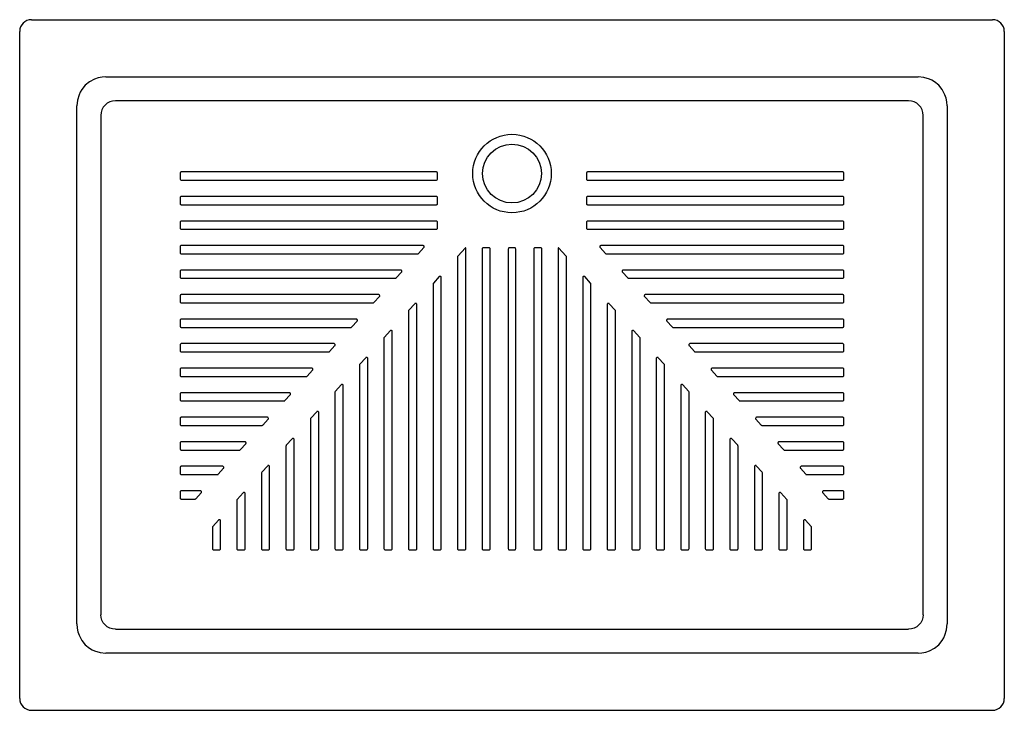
# Model space of a CAD drawing. Header units: millimetres. Extents: x -0.5 to 0.5, y -0.65 to 0.06.
import ezdxf

# ---------------------------------------------------------------- set-up
doc = ezdxf.new("R2010")
doc.units = ezdxf.units.MM
doc.layers.add('BLOCKS', color=3, linetype='Continuous')

msp = doc.modelspace()

# ---------------------------------------------------------------- linework, layer by layer
at = {"layer": 'BLOCKS', "linetype": 'Continuous'}
for p, q in [((-0.49, 0.0584), (0.49, 0.0584)), ((-0.5019, -0.6335), (-0.5019, 0.0465)), ((0.5019, 0.0465), (0.5019, -0.6335)), ((-0.414, 0), (0.414, 0)), ((-0.4435, -0.5575), (-0.4435, -0.0295)), ((0.4044, -0.0244), (-0.4044, -0.0244)), ((0.4435, -0.0295), (0.4435, -0.5575)), ((-0.4192, -0.0391), (-0.4192, -0.548)), ((0.4192, -0.548), (0.4192, -0.0391)), ((-0.4044, -0.5627), (0.4044, -0.5627)), ((0.414, -0.5871), (-0.414, -0.5871)), ((0.49, -0.6455), (-0.49, -0.6455))]:
    msp.add_line(p, q, dxfattribs=at)
at = {"layer": 'BLOCKS'}
for p, q in [((-0.3384, -0.098), (-0.3384, -0.104)), ((-0.077, -0.0968), (-0.3372, -0.0968)), ((-0.0758, -0.104), (-0.0758, -0.098)), ((-0.3372, -0.1052), (-0.077, -0.1052))]:
    msp.add_line(p, q, dxfattribs=at)
at = {"layer": 'BLOCKS', "linetype": 'Continuous', "flags": 128}
for points in [[(-0.414, 0), (-0.418, -0.0002), (-0.4219, -0.001), (-0.4255, -0.0021), (-0.4306, -0.0049), (-0.4351, -0.0085), (-0.4387, -0.0129), (-0.4402, -0.0154), (-0.4414, -0.0181), (-0.443, -0.0236), (-0.4435, -0.0295)], [(0.4435, -0.0295), (0.4433, -0.0255), (0.4426, -0.0217), (0.4414, -0.0181), (0.4387, -0.0129), (0.4351, -0.0085), (0.4306, -0.0049), (0.4281, -0.0034), (0.4255, -0.0021), (0.42, -0.0005), (0.414, 0)], [(-0.4044, -0.0244), (-0.4073, -0.0246), (-0.4101, -0.0255), (-0.4127, -0.0268), (-0.4149, -0.0287), (-0.4167, -0.0309), (-0.4181, -0.0334), (-0.4189, -0.0362), (-0.4192, -0.0391)], [(0.4192, -0.0391), (0.4189, -0.0362), (0.4181, -0.0334), (0.4167, -0.0309), (0.4149, -0.0287), (0.4127, -0.0268), (0.4101, -0.0255), (0.4073, -0.0246), (0.4044, -0.0244)], [(-0.4044, -0.5627), (-0.4073, -0.5625), (-0.4101, -0.5616), (-0.4127, -0.5603), (-0.4149, -0.5584), (-0.4167, -0.5562), (-0.4181, -0.5536), (-0.4189, -0.5509), (-0.4192, -0.548)], [(0.4192, -0.548), (0.4189, -0.5509), (0.4181, -0.5536), (0.4167, -0.5562), (0.4149, -0.5584), (0.4127, -0.5603), (0.4101, -0.5616), (0.4073, -0.5625), (0.4044, -0.5627)], [(-0.4435, -0.5575), (-0.4433, -0.5616), (-0.4426, -0.5654), (-0.4414, -0.569), (-0.4387, -0.5742), (-0.4351, -0.5786), (-0.4306, -0.5822), (-0.4281, -0.5837), (-0.4255, -0.5849), (-0.42, -0.5866), (-0.414, -0.5871)], [(0.414, -0.5871), (0.418, -0.5869), (0.4219, -0.5861), (0.4255, -0.5849), (0.4306, -0.5822), (0.4351, -0.5786), (0.4387, -0.5742), (0.4402, -0.5717), (0.4414, -0.569), (0.443, -0.5635), (0.4435, -0.5575)]]:
    msp.add_lwpolyline(points, dxfattribs=at)
at = {"layer": 'BLOCKS'}
for points in [[(0.3384, -0.098, 0.414214), (0.3372, -0.0968), (0.077, -0.0968, 0.414214), (0.0758, -0.098), (0.0758, -0.104, 0.414214), (0.077, -0.1052), (0.3372, -0.1052, 0.414214), (0.3384, -0.104)], [(-0.0758, -0.123, 0.414214), (-0.077, -0.1218), (-0.3372, -0.1218, 0.414214), (-0.3384, -0.123), (-0.3384, -0.129, 0.414214), (-0.3372, -0.1302), (-0.077, -0.1302, 0.414214), (-0.0758, -0.129)], [(0.3384, -0.123, 0.414214), (0.3372, -0.1218), (0.077, -0.1218, 0.414214), (0.0758, -0.123), (0.0758, -0.129, 0.414214), (0.077, -0.1302), (0.3372, -0.1302, 0.414214), (0.3384, -0.129)], [(-0.0758, -0.148, 0.414214), (-0.077, -0.1468), (-0.3372, -0.1468, 0.414214), (-0.3384, -0.148), (-0.3384, -0.154, 0.414214), (-0.3372, -0.1552), (-0.077, -0.1552, 0.414214), (-0.0758, -0.154)], [(0.3384, -0.148, 0.414214), (0.3372, -0.1468), (0.077, -0.1468, 0.414214), (0.0758, -0.148), (0.0758, -0.154, 0.414214), (0.077, -0.1552), (0.3372, -0.1552, 0.414214), (0.3384, -0.154)], [(-0.0898, -0.1738), (-0.0897, -0.1736), (-0.0895, -0.1733), (-0.0895, -0.1729), (-0.0896, -0.1725), (-0.0898, -0.1722), (-0.0901, -0.172), (-0.0904, -0.1718), (-0.0907, -0.1718), (-0.3372, -0.1718, 0.414214), (-0.3384, -0.173), (-0.3384, -0.1792, 0.414214), (-0.3372, -0.1804), (-0.0963, -0.1804), (-0.0961, -0.1803), (-0.0958, -0.1803), (-0.0956, -0.1801), (-0.0954, -0.18)], [(-0.0471, -0.1742), (-0.0475, -0.1742), (-0.0551, -0.1826), (-0.0554, -0.183), (-0.0555, -0.1834), (-0.0555, -0.4807, 0.414214), (-0.0543, -0.4819), (-0.0483, -0.4819, 0.414214), (-0.0471, -0.4807)], [(-0.0221, -0.1754, 0.414214), (-0.0233, -0.1742), (-0.0293, -0.1742, 0.414214), (-0.0305, -0.1754), (-0.0305, -0.4807, 0.414214), (-0.0293, -0.4819), (-0.0233, -0.4819, 0.414214), (-0.0221, -0.4807)], [(0.0038, -0.1754, 0.414214), (0.0026, -0.1742), (-0.0026, -0.1742, 0.414214), (-0.0038, -0.1754), (-0.0038, -0.4807, 0.414214), (-0.0026, -0.4819), (0.0026, -0.4819, 0.414214), (0.0038, -0.4807)], [(0.0305, -0.1754, 0.414214), (0.0293, -0.1742), (0.0233, -0.1742, 0.414214), (0.0221, -0.1754), (0.0221, -0.4807, 0.414214), (0.0233, -0.4819), (0.0293, -0.4819, 0.414214), (0.0305, -0.4807)], [(0.0555, -0.1834), (0.0554, -0.183), (0.0551, -0.1826), (0.0475, -0.1742), (0.0471, -0.1742), (0.0471, -0.4807, 0.414214), (0.0483, -0.4819), (0.0543, -0.4819, 0.414214), (0.0555, -0.4807)], [(0.3384, -0.173, 0.414214), (0.3372, -0.1718), (0.0907, -0.1718), (0.0904, -0.1718), (0.0901, -0.172), (0.0898, -0.1722), (0.0896, -0.1725), (0.0895, -0.1729), (0.0895, -0.1733), (0.0897, -0.1736), (0.0898, -0.1738), (0.0954, -0.18), (0.0956, -0.1801), (0.0958, -0.1803), (0.0961, -0.1803), (0.0963, -0.1804), (0.3372, -0.1804, 0.414214), (0.3384, -0.1792)], [(-0.1125, -0.1988), (-0.1124, -0.1986), (-0.1122, -0.1983), (-0.1122, -0.1979), (-0.1123, -0.1975), (-0.1125, -0.1972), (-0.1128, -0.197), (-0.1131, -0.1968), (-0.1134, -0.1968), (-0.3372, -0.1968, 0.414214), (-0.3384, -0.198), (-0.3384, -0.204, 0.414214), (-0.3372, -0.2052), (-0.1189, -0.2052), (-0.1186, -0.2052), (-0.1184, -0.2051), (-0.1182, -0.205), (-0.118, -0.2048)], [(0.3384, -0.198, 0.414214), (0.3372, -0.1968), (0.1134, -0.1968), (0.1131, -0.1968), (0.1128, -0.197), (0.1125, -0.1972), (0.1123, -0.1975), (0.1122, -0.1979), (0.1122, -0.1983), (0.1124, -0.1986), (0.1125, -0.1988), (0.118, -0.2048), (0.1182, -0.205), (0.1184, -0.2051), (0.1186, -0.2052), (0.1189, -0.2052), (0.3372, -0.2052, 0.414214), (0.3384, -0.204)], [(-0.0721, -0.2044), (-0.0721, -0.2041), (-0.0722, -0.2037), (-0.0725, -0.2034), (-0.0728, -0.2032), (-0.0732, -0.2032), (-0.0736, -0.2032), (-0.0739, -0.2034), (-0.0741, -0.2035), (-0.0801, -0.2102), (-0.0804, -0.2105), (-0.0805, -0.211), (-0.0805, -0.4807, 0.414214), (-0.0793, -0.4819), (-0.0733, -0.4819, 0.414214), (-0.0721, -0.4807)], [(0.0805, -0.211), (0.0804, -0.2105), (0.0801, -0.2102), (0.0741, -0.2035), (0.0739, -0.2034), (0.0736, -0.2032), (0.0732, -0.2032), (0.0728, -0.2032), (0.0725, -0.2034), (0.0722, -0.2037), (0.0721, -0.2041), (0.0721, -0.2044), (0.0721, -0.4807, 0.414214), (0.0733, -0.4819), (0.0793, -0.4819, 0.414214), (0.0805, -0.4807)], [(-0.1352, -0.2238), (-0.1351, -0.2236), (-0.1349, -0.2233), (-0.1349, -0.2229), (-0.135, -0.2225), (-0.1352, -0.2222), (-0.1355, -0.222), (-0.1358, -0.2218), (-0.1361, -0.2218), (-0.3372, -0.2218, 0.414214), (-0.3384, -0.223), (-0.3384, -0.229, 0.414214), (-0.3372, -0.2302), (-0.1416, -0.2302), (-0.1413, -0.2302), (-0.1411, -0.2301), (-0.1409, -0.23), (-0.1407, -0.2298)], [(-0.0971, -0.2319), (-0.0971, -0.2316), (-0.0972, -0.2313), (-0.0975, -0.231), (-0.0978, -0.2308), (-0.0982, -0.2307), (-0.0986, -0.2307), (-0.0989, -0.2309), (-0.0991, -0.2311), (-0.1051, -0.2377), (-0.1054, -0.2381), (-0.1055, -0.2385), (-0.1055, -0.4807, 0.414214), (-0.1043, -0.4819), (-0.0983, -0.4819, 0.414214), (-0.0971, -0.4807)], [(0.1055, -0.2385), (0.1054, -0.2381), (0.1051, -0.2377), (0.0991, -0.2311), (0.0989, -0.2309), (0.0986, -0.2307), (0.0982, -0.2307), (0.0978, -0.2308), (0.0975, -0.231), (0.0972, -0.2313), (0.0971, -0.2316), (0.0971, -0.2319), (0.0971, -0.4807, 0.414214), (0.0983, -0.4819), (0.1043, -0.4819, 0.414214), (0.1055, -0.4807)], [(0.3384, -0.229), (0.3384, -0.223, 0.414214), (0.3372, -0.2218), (0.1361, -0.2218), (0.1358, -0.2218), (0.1355, -0.222), (0.1352, -0.2222), (0.135, -0.2225), (0.1349, -0.2229), (0.1349, -0.2233), (0.1351, -0.2236), (0.1352, -0.2238), (0.1407, -0.2298), (0.1409, -0.23), (0.1411, -0.2301), (0.1413, -0.2302), (0.1416, -0.2302), (0.3372, -0.2302, 0.414214)], [(-0.1579, -0.2488), (-0.1577, -0.2486), (-0.1576, -0.2483), (-0.1576, -0.2479), (-0.1577, -0.2475), (-0.1579, -0.2472), (-0.1582, -0.247), (-0.1585, -0.2468), (-0.1588, -0.2468), (-0.3372, -0.2468, 0.414214), (-0.3384, -0.248), (-0.3384, -0.254, 0.414214), (-0.3372, -0.2552), (-0.1643, -0.2552), (-0.164, -0.2552), (-0.1638, -0.2551), (-0.1635, -0.255), (-0.1634, -0.2548)], [(0.3384, -0.248, 0.414214), (0.3372, -0.2468), (0.1588, -0.2468), (0.1585, -0.2468), (0.1582, -0.247), (0.1579, -0.2472), (0.1577, -0.2475), (0.1576, -0.2479), (0.1576, -0.2483), (0.1577, -0.2486), (0.1579, -0.2488), (0.1634, -0.2548), (0.1635, -0.255), (0.1638, -0.2551), (0.164, -0.2552), (0.1643, -0.2552), (0.3372, -0.2552, 0.414214), (0.3384, -0.254)], [(-0.1221, -0.2594), (-0.1221, -0.2591), (-0.1222, -0.2588), (-0.1225, -0.2585), (-0.1228, -0.2583), (-0.1232, -0.2582), (-0.1236, -0.2583), (-0.1239, -0.2584), (-0.1241, -0.2586), (-0.1301, -0.2652), (-0.1304, -0.2656), (-0.1305, -0.266), (-0.1305, -0.4807, 0.414214), (-0.1293, -0.4819), (-0.1233, -0.4819, 0.414214), (-0.1221, -0.4807)], [(0.1305, -0.266), (0.1304, -0.2656), (0.1301, -0.2652), (0.1241, -0.2586), (0.1239, -0.2584), (0.1236, -0.2583), (0.1232, -0.2582), (0.1228, -0.2583), (0.1225, -0.2585), (0.1222, -0.2588), (0.1221, -0.2591), (0.1221, -0.2594), (0.1221, -0.4807, 0.414214), (0.1233, -0.4819), (0.1293, -0.4819, 0.414214), (0.1305, -0.4807)], [(-0.1806, -0.2738), (-0.1804, -0.2736), (-0.1803, -0.2733), (-0.1803, -0.2729), (-0.1804, -0.2725), (-0.1806, -0.2722), (-0.1809, -0.272), (-0.1812, -0.2718), (-0.1815, -0.2718), (-0.3372, -0.2718, 0.414214), (-0.3384, -0.273), (-0.3384, -0.279, 0.414214), (-0.3372, -0.2802), (-0.1869, -0.2802), (-0.1867, -0.2802), (-0.1865, -0.2801), (-0.1862, -0.28), (-0.1861, -0.2798)], [(0.3384, -0.273, 0.414214), (0.3372, -0.2718), (0.1815, -0.2718), (0.1812, -0.2718), (0.1809, -0.272), (0.1806, -0.2722), (0.1804, -0.2725), (0.1803, -0.2729), (0.1803, -0.2733), (0.1804, -0.2736), (0.1806, -0.2738), (0.1861, -0.2798), (0.1862, -0.28), (0.1865, -0.2801), (0.1867, -0.2802), (0.1869, -0.2802), (0.3372, -0.2802, 0.414214), (0.3384, -0.279)], [(-0.1471, -0.287), (-0.1471, -0.2867), (-0.1472, -0.2863), (-0.1475, -0.2861), (-0.1478, -0.2858), (-0.1482, -0.2858), (-0.1486, -0.2858), (-0.1489, -0.286), (-0.1491, -0.2862), (-0.1551, -0.2928), (-0.1554, -0.2931), (-0.1555, -0.2936), (-0.1555, -0.4807, 0.414214), (-0.1543, -0.4819), (-0.1483, -0.4819, 0.414214), (-0.1471, -0.4807)], [(0.1555, -0.2936), (0.1554, -0.2931), (0.1551, -0.2928), (0.1491, -0.2862), (0.1489, -0.286), (0.1486, -0.2858), (0.1482, -0.2858), (0.1478, -0.2858), (0.1475, -0.2861), (0.1472, -0.2863), (0.1471, -0.2867), (0.1471, -0.287), (0.1471, -0.4807, 0.414214), (0.1483, -0.4819), (0.1543, -0.4819, 0.414214), (0.1555, -0.4807)], [(-0.2033, -0.2988), (-0.2031, -0.2986), (-0.203, -0.2983), (-0.203, -0.2979), (-0.2031, -0.2975), (-0.2033, -0.2972), (-0.2036, -0.297), (-0.2039, -0.2968), (-0.2042, -0.2968), (-0.3372, -0.2968, 0.414214), (-0.3384, -0.298), (-0.3384, -0.304, 0.414214), (-0.3372, -0.3052), (-0.2096, -0.3052), (-0.2094, -0.3052), (-0.2092, -0.3051), (-0.2089, -0.305), (-0.2088, -0.3048)], [(0.3384, -0.298, 0.414214), (0.3372, -0.2968), (0.2042, -0.2968), (0.2039, -0.2968), (0.2036, -0.297), (0.2033, -0.2972), (0.2031, -0.2975), (0.203, -0.2979), (0.203, -0.2983), (0.2031, -0.2986), (0.2033, -0.2988), (0.2088, -0.3048), (0.2089, -0.305), (0.2092, -0.3051), (0.2094, -0.3052), (0.2096, -0.3052), (0.3372, -0.3052, 0.414214), (0.3384, -0.304)], [(-0.1721, -0.3145), (-0.1721, -0.3142), (-0.1722, -0.3139), (-0.1725, -0.3136), (-0.1728, -0.3134), (-0.1732, -0.3133), (-0.1736, -0.3134), (-0.1739, -0.3135), (-0.1741, -0.3137), (-0.1801, -0.3203), (-0.1804, -0.3207), (-0.1805, -0.3211), (-0.1805, -0.4807, 0.414214), (-0.1793, -0.4819), (-0.1733, -0.4819, 0.414214), (-0.1721, -0.4807)], [(0.1805, -0.3211), (0.1804, -0.3207), (0.1801, -0.3203), (0.1741, -0.3137), (0.1739, -0.3135), (0.1736, -0.3134), (0.1732, -0.3133), (0.1728, -0.3134), (0.1725, -0.3136), (0.1722, -0.3139), (0.1721, -0.3142), (0.1721, -0.3145), (0.1721, -0.4807, 0.414214), (0.1733, -0.4819), (0.1793, -0.4819, 0.414214), (0.1805, -0.4807)], [(-0.226, -0.3238), (-0.2258, -0.3236), (-0.2257, -0.3233), (-0.2257, -0.3229), (-0.2258, -0.3225), (-0.226, -0.3222), (-0.2263, -0.322), (-0.2266, -0.3218), (-0.2269, -0.3218), (-0.3372, -0.3218, 0.414214), (-0.3384, -0.323), (-0.3384, -0.329, 0.414214), (-0.3372, -0.3302), (-0.2323, -0.3302), (-0.2321, -0.3302), (-0.2319, -0.3301), (-0.2316, -0.33), (-0.2315, -0.3298)], [(0.3384, -0.323, 0.414214), (0.3372, -0.3218), (0.2269, -0.3218), (0.2266, -0.3218), (0.2263, -0.322), (0.226, -0.3222), (0.2258, -0.3225), (0.2257, -0.3229), (0.2257, -0.3233), (0.2258, -0.3236), (0.226, -0.3238), (0.2315, -0.3298), (0.2316, -0.33), (0.2319, -0.3301), (0.2321, -0.3302), (0.2323, -0.3302), (0.3372, -0.3302, 0.414214), (0.3384, -0.329)], [(-0.1971, -0.342), (-0.1971, -0.3417), (-0.1972, -0.3414), (-0.1975, -0.3411), (-0.1978, -0.3409), (-0.1982, -0.3408), (-0.1986, -0.3409), (-0.1989, -0.341), (-0.1991, -0.3412), (-0.2051, -0.3478), (-0.2054, -0.3482), (-0.2055, -0.3487), (-0.2055, -0.4807, 0.414214), (-0.2043, -0.4819), (-0.1983, -0.4819, 0.414214), (-0.1971, -0.4807)], [(0.2055, -0.3487), (0.2054, -0.3482), (0.2051, -0.3478), (0.1991, -0.3412), (0.1989, -0.341), (0.1986, -0.3409), (0.1982, -0.3408), (0.1978, -0.3409), (0.1975, -0.3411), (0.1972, -0.3414), (0.1971, -0.3417), (0.1971, -0.342), (0.1971, -0.4807, 0.414214), (0.1983, -0.4819), (0.2043, -0.4819, 0.414214), (0.2055, -0.4807)], [(-0.2487, -0.3488), (-0.2485, -0.3486), (-0.2484, -0.3483), (-0.2484, -0.3479), (-0.2485, -0.3475), (-0.2487, -0.3472), (-0.249, -0.347), (-0.2493, -0.3468), (-0.2496, -0.3468), (-0.3372, -0.3468, 0.414214), (-0.3384, -0.348), (-0.3384, -0.354, 0.414214), (-0.3372, -0.3552), (-0.255, -0.3552), (-0.2548, -0.3552), (-0.2546, -0.3551), (-0.2543, -0.355), (-0.2541, -0.3548)], [(0.3384, -0.348, 0.414214), (0.3372, -0.3468), (0.2496, -0.3468), (0.2493, -0.3468), (0.249, -0.347), (0.2487, -0.3472), (0.2485, -0.3475), (0.2484, -0.3479), (0.2484, -0.3483), (0.2485, -0.3486), (0.2487, -0.3488), (0.2541, -0.3548), (0.2543, -0.355), (0.2546, -0.3551), (0.2548, -0.3552), (0.255, -0.3552), (0.3372, -0.3552, 0.414214), (0.3384, -0.354)], [(-0.2221, -0.3696), (-0.2221, -0.3693), (-0.2222, -0.369), (-0.2225, -0.3687), (-0.2228, -0.3685), (-0.2232, -0.3684), (-0.2236, -0.3684), (-0.2239, -0.3686), (-0.2241, -0.3688), (-0.2301, -0.3754), (-0.2304, -0.3758), (-0.2305, -0.3762), (-0.2305, -0.4807, 0.414214), (-0.2293, -0.4819), (-0.2233, -0.4819, 0.414214), (-0.2221, -0.4807)], [(0.2305, -0.3762), (0.2304, -0.3758), (0.2301, -0.3754), (0.2241, -0.3688), (0.2239, -0.3686), (0.2236, -0.3684), (0.2232, -0.3684), (0.2228, -0.3685), (0.2225, -0.3687), (0.2222, -0.369), (0.2221, -0.3693), (0.2221, -0.3696), (0.2221, -0.4807, 0.414214), (0.2233, -0.4819), (0.2293, -0.4819, 0.414214), (0.2305, -0.4807)], [(-0.2714, -0.3738), (-0.2712, -0.3736), (-0.2711, -0.3733), (-0.2711, -0.3729), (-0.2712, -0.3725), (-0.2714, -0.3722), (-0.2717, -0.372), (-0.272, -0.3718), (-0.2723, -0.3718), (-0.3372, -0.3718, 0.414214), (-0.3384, -0.373), (-0.3384, -0.379, 0.414214), (-0.3372, -0.3802), (-0.2777, -0.3802), (-0.2775, -0.3802), (-0.2772, -0.3801), (-0.277, -0.38), (-0.2768, -0.3798)], [(0.3384, -0.373, 0.414214), (0.3372, -0.3718), (0.2723, -0.3718), (0.272, -0.3718), (0.2717, -0.372), (0.2714, -0.3722), (0.2712, -0.3725), (0.2711, -0.3729), (0.2711, -0.3733), (0.2712, -0.3736), (0.2714, -0.3738), (0.2768, -0.3798), (0.277, -0.38), (0.2772, -0.3801), (0.2775, -0.3802), (0.2777, -0.3802), (0.3372, -0.3802, 0.414214), (0.3384, -0.379)], [(-0.2941, -0.3988), (-0.2939, -0.3986), (-0.2938, -0.3983), (-0.2938, -0.3979), (-0.2939, -0.3975), (-0.2941, -0.3972), (-0.2944, -0.397), (-0.2947, -0.3968), (-0.295, -0.3968), (-0.3372, -0.3968, 0.414214), (-0.3384, -0.398), (-0.3384, -0.404, 0.414214), (-0.3372, -0.4052), (-0.3004, -0.4052), (-0.3002, -0.4052), (-0.2999, -0.4051), (-0.2997, -0.405), (-0.2995, -0.4048)], [(-0.2471, -0.3971), (-0.2471, -0.3968), (-0.2472, -0.3965), (-0.2475, -0.3962), (-0.2478, -0.396), (-0.2482, -0.3959), (-0.2486, -0.396), (-0.2489, -0.3961), (-0.2491, -0.3963), (-0.2551, -0.4029), (-0.2554, -0.4033), (-0.2555, -0.4037), (-0.2555, -0.4807, 0.414214), (-0.2543, -0.4819), (-0.2483, -0.4819, 0.414214), (-0.2471, -0.4807)], [(0.2555, -0.4037), (0.2554, -0.4033), (0.2551, -0.4029), (0.2491, -0.3963), (0.2489, -0.3961), (0.2486, -0.396), (0.2482, -0.3959), (0.2478, -0.396), (0.2475, -0.3962), (0.2472, -0.3965), (0.2471, -0.3968), (0.2471, -0.3971), (0.2471, -0.4807, 0.414214), (0.2483, -0.4819), (0.2543, -0.4819, 0.414214), (0.2555, -0.4807)], [(0.3384, -0.398, 0.414214), (0.3372, -0.3968), (0.295, -0.3968), (0.2947, -0.3968), (0.2944, -0.397), (0.2941, -0.3972), (0.2939, -0.3975), (0.2938, -0.3979), (0.2938, -0.3983), (0.2939, -0.3986), (0.2941, -0.3988), (0.2995, -0.4048), (0.2997, -0.405), (0.2999, -0.4051), (0.3002, -0.4052), (0.3004, -0.4052), (0.3372, -0.4052, 0.414214), (0.3384, -0.404)], [(-0.3168, -0.4238), (-0.3166, -0.4236), (-0.3165, -0.4233), (-0.3165, -0.4229), (-0.3166, -0.4225), (-0.3168, -0.4222), (-0.3171, -0.422), (-0.3174, -0.4218), (-0.3177, -0.4218), (-0.3372, -0.4218, 0.414214), (-0.3384, -0.423), (-0.3384, -0.429, 0.414214), (-0.3372, -0.4302), (-0.3231, -0.4302), (-0.3229, -0.4302), (-0.3226, -0.4301), (-0.3224, -0.43), (-0.3222, -0.4298)], [(-0.2721, -0.4247), (-0.2721, -0.4244), (-0.2722, -0.424), (-0.2725, -0.4237), (-0.2728, -0.4235), (-0.2732, -0.4235), (-0.2736, -0.4235), (-0.2739, -0.4237), (-0.2741, -0.4238), (-0.2801, -0.4305), (-0.2804, -0.4308), (-0.2805, -0.4313), (-0.2805, -0.4807, 0.414214), (-0.2793, -0.4819), (-0.2733, -0.4819, 0.414214), (-0.2721, -0.4807)], [(0.2805, -0.4313), (0.2804, -0.4308), (0.2801, -0.4305), (0.2741, -0.4238), (0.2739, -0.4237), (0.2736, -0.4235), (0.2732, -0.4235), (0.2728, -0.4235), (0.2725, -0.4237), (0.2722, -0.424), (0.2721, -0.4244), (0.2721, -0.4247), (0.2721, -0.4807, 0.414214), (0.2733, -0.4819), (0.2793, -0.4819, 0.414214), (0.2805, -0.4807)], [(0.3384, -0.423, 0.414214), (0.3372, -0.4218), (0.3177, -0.4218), (0.3174, -0.4218), (0.3171, -0.422), (0.3168, -0.4222), (0.3166, -0.4225), (0.3165, -0.4229), (0.3165, -0.4233), (0.3166, -0.4236), (0.3168, -0.4238), (0.3222, -0.4298), (0.3224, -0.43), (0.3226, -0.4301), (0.3229, -0.4302), (0.3231, -0.4302), (0.3372, -0.4302, 0.414214), (0.3384, -0.429)], [(-0.2971, -0.4524, 0.462812), (-0.2984, -0.4512), (-0.2984, -0.4512), (-0.2987, -0.4512), (-0.2989, -0.4513), (-0.2992, -0.4514), (-0.2993, -0.4516), (-0.3051, -0.458), (-0.3054, -0.4584), (-0.3055, -0.4588), (-0.3055, -0.4807, 0.414214), (-0.3043, -0.4819), (-0.2983, -0.4819, 0.414214), (-0.2971, -0.4807)], [(0.3055, -0.4588), (0.3054, -0.4584), (0.3051, -0.458), (0.2993, -0.4516), (0.2992, -0.4514), (0.2989, -0.4513), (0.2987, -0.4512), (0.2984, -0.4512), (0.2983, -0.4512, 0.414214), (0.2971, -0.4524), (0.2971, -0.4807, 0.414214), (0.2983, -0.4819), (0.3043, -0.4819, 0.414214), (0.3055, -0.4807)]]:
    msp.add_lwpolyline(points, format="xyb", close=True, dxfattribs=at)
at = {"layer": 'BLOCKS', "linetype": 'Continuous'}
for radius in [0.04, 0.03]:
    msp.add_circle((0, -0.0984), radius, dxfattribs=at)
for centre, start, end in [((-0.49, 0.0465), 90, 180), ((0.49, 0.0465), 0, 90), ((-0.49, -0.6335), 180, 270), ((0.49, -0.6335), 270, 0)]:
    msp.add_arc(centre, 0.0119, start, end, dxfattribs=at)
at = {"layer": 'BLOCKS'}
for centre, start, end in [((-0.3372, -0.098), 90, 180), ((-0.077, -0.098), 0, 90), ((-0.3372, -0.104), 180, 270), ((-0.077, -0.104), 270, 0)]:
    msp.add_arc(centre, 0.0012, start, end, dxfattribs=at)

doc.saveas('drawing.dxf')
